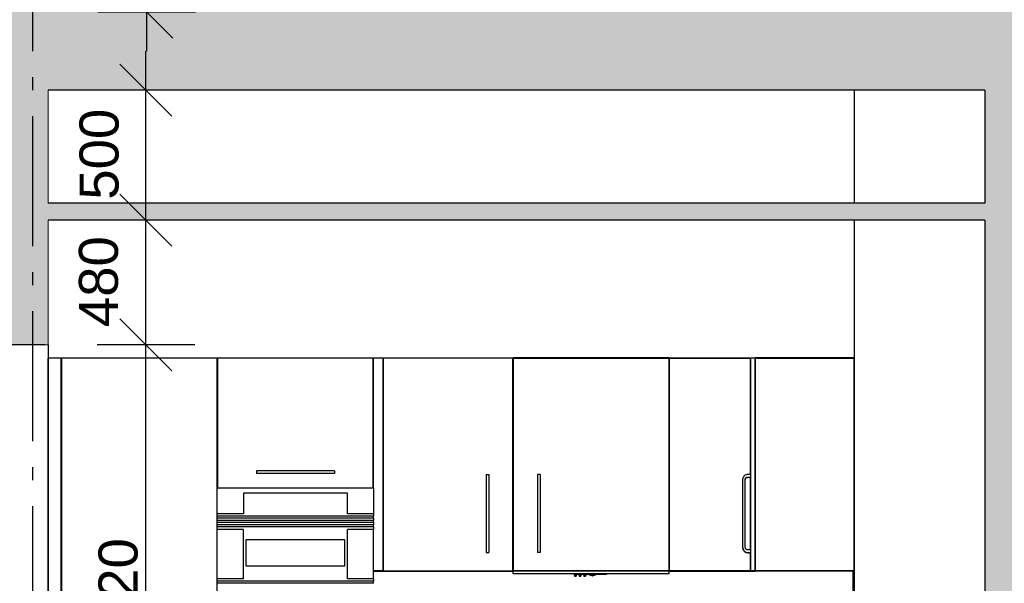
# Model space of a CAD drawing. Header units: millimetres. Extents: x 71327 to 340371, y 150071 to 223334.
# Tile 6 of 36: x 262566 to 266351, y 202337 to 204505. Entities that reach past the tile are written whole.
import ezdxf
from ezdxf.enums import TextEntityAlignment as Align

# ---------------------------------------------------------------- set-up
doc = ezdxf.new("R2010")
doc.units = ezdxf.units.MM
doc.header["$LTSCALE"] = 0.5
doc.header["$MEASUREMENT"] = 0
doc.linetypes.add('Akselinje', pattern=[1500, 1000, -200, 100, -200])
doc.linetypes.add('PLINE', pattern=[0])
for name, color, linetype in [('23-- Yttervegger (Skravur)(Nye konstruksjoner)', 7, 'Continuous'), ('23-- Yttervegger(Nye konstruksjoner)', 7, 'Continuous'), ('24-- Innervegger (Skravur)(Nye konstruksjoner)', 7, 'Continuous'), ('24-- Innervegger(Nye konstruksjoner)', 7, 'Continuous'), ('244- Vinduer_ dører_ foldevegger(Nye konstruksjoner)', 7, 'Continuous'), ('251- Frittbærende dekker (Skravur)(Nye konstruksjoner)', 7, 'Continuous'), ('251- Frittbærende dekker(Nye konstruksjoner)', 7, 'Continuous'), ('257- Systemhimlinger (Skravur)(Nye konstruksjoner)', 7, 'Continuous'), ('257- Systemhimlinger(Nye konstruksjoner)', 7, 'Continuous'), ('273- Kjøkkeninnredning(Nye konstruksjoner)', 7, 'Continuous'), ('822- Modullinjer(Nye konstruksjoner)', 7, 'Continuous'), ('842-M___1_100 Målsetting bygning(Nye konstruksjoner)', 7, 'Continuous')]:
    doc.layers.add(name, color=color, linetype=linetype)
doc.layers.add('236- Innvendig kledning og overflate(Nye konstruksjoner)', color=7, linetype='Continuous', lineweight=0)
doc.styles.add('GENERATED_STYLE_1', font='arial.ttf')
doc.styles.add('GENERATED_STYLE_2', font='arial.ttf')
doc.dimstyles.new('GENERATED_STYLE__1', dxfattribs={"dimtxt": 150, "dimasz": 190, "dimexe": 0.18, "dimexo": 0.0625, "dimgap": 0, "dimtad": 1, "dimdec": 0, "dimzin": 0, "dimdsep": 46, "dimtxsty": 'GENERATED_STYLE_1', "dimblk": 'ARROWHEAD_6', "dimblk1": 'ARROWHEAD_6', "dimblk2": 'ARROWHEAD_6', "dimcen": 0.09, "dimse1": 1, "dimse2": 1, "dimclrd": 256, "dimclre": 256, "dimclrt": 256, "dimadec": 1, "dimazin": 0, "dimtfac": 1, "dimtdec": 4, "dimtmove": 0, "dimatfit": 3, "dimfxl": 1, "dimtolj": 1, "dimtzin": 0, "dimarcsym": 0})
doc.dimstyles.new('GENERATED_STYLE__3', dxfattribs={"dimtxt": 150, "dimasz": 190, "dimexe": 0.18, "dimexo": 0.0625, "dimgap": 0, "dimtad": 1, "dimdec": 0, "dimzin": 0, "dimdsep": 46, "dimtxsty": 'GENERATED_STYLE_1', "dimblk": 'ARROWHEAD_6', "dimblk1": 'ARROWHEAD_6', "dimblk2": 'ARROWHEAD_6', "dimcen": 0.09, "dimse1": 1, "dimse2": 1, "dimclrd": 256, "dimclre": 256, "dimclrt": 256, "dimadec": 1, "dimazin": 0, "dimtfac": 1, "dimtdec": 4, "dimtmove": 2, "dimatfit": 3, "dimfxl": 1, "dimtolj": 1, "dimtzin": 0, "dimarcsym": 0})

# ---------------------------------------------------------------- blocks, each defined once
blk = doc.blocks.new('Standard grid marker[1]_1', base_point=(262615.6, 222334))
at = {"layer": '822- Modullinjer(Nye konstruksjoner)', "linetype": 'Akselinje'}
blk.add_line((262615.6, 222134), (262615.6, 194352), dxfattribs=at)
at = {"layer": '822- Modullinjer(Nye konstruksjoner)', "style": 'GENERATED_STYLE_2'}
for tag, p in [('AC_MarkerText_1_0', (262615.6, 223009)), ('AC_MarkerText_1_1', (262615.6, 193827))]:
    blk.add_attdef(tag, text='', height=350, rotation=360, dxfattribs=at).set_placement(p, align=Align.TOP_CENTER)
blk = doc.blocks.new('*D131', base_point=(86076.7, 123334))
at = {"layer": '842-M___1_100 Målsetting bygning(Nye konstruksjoner)', "linetype": 'PLINE'}
for p, q in [((262951.5, 203354), (263151.5, 203154)), ((263239, 203254), (262864, 203254)), ((263051.5, 201234), (263051.5, 203254)), ((262951.5, 201334), (263151.5, 201134)), ((263239, 201234), (262864, 201234))]:
    blk.add_line(p, q, dxfattribs=at)
at = {"layer": '842-M___1_100 Målsetting bygning(Nye konstruksjoner)', "insert": (263021.5, 201986.6), "char_height": 150, "attachment_point": 7, "rotation": 90, "style": 'GENERATED_STYLE_1'}
blk.add_mtext('\\A1;{\\pql;\\fArial|b0|i0|c0|p0;\\W1.000000;2\xa0020}', dxfattribs=at)
blk = doc.blocks.new('ARROWHEAD_6')
at = {"linetype": 'Continuous'}
for p, q in [((-0.5, -0.5), (0.5, 0.5)), ((0, 0), (-1, 0))]:
    blk.add_line(p, q, dxfattribs=at)
blk = doc.blocks.new('*D132', base_point=(86076.7, 123334))
at = {"layer": '842-M___1_100 Målsetting bygning(Nye konstruksjoner)', "linetype": 'PLINE'}
for p, q in [((262951.5, 203834), (263151.5, 203634)), ((263239, 203734), (262864, 203734)), ((263051.5, 203254), (263051.5, 203734)), ((262951.5, 203354), (263151.5, 203154)), ((263239, 203254), (262864, 203254))]:
    blk.add_line(p, q, dxfattribs=at)
at = {"layer": '842-M___1_100 Målsetting bygning(Nye konstruksjoner)', "insert": (262946.1, 203322.4), "char_height": 150, "attachment_point": 7, "rotation": 90, "style": 'GENERATED_STYLE_1'}
blk.add_mtext('\\A1;{\\pql;\\fArial|b0|i0|c0|p0;\\W1.000000;480}', dxfattribs=at)
blk = doc.blocks.new('*D133', base_point=(86076.7, 123334))
at = {"layer": '842-M___1_100 Målsetting bygning(Nye konstruksjoner)', "linetype": 'PLINE'}
for p, q in [((263051.5, 204234), (263051.5, 204384)), ((263151.5, 204134), (262951.5, 204334)), ((263239, 204234), (262864, 204234)), ((263051.5, 203734), (263051.5, 204234)), ((262951.5, 203834), (263151.5, 203634)), ((263239, 203734), (262864, 203734))]:
    blk.add_line(p, q, dxfattribs=at)
at = {"layer": '842-M___1_100 Målsetting bygning(Nye konstruksjoner)', "insert": (262948.4, 203812.4), "char_height": 150, "attachment_point": 7, "rotation": 90, "style": 'GENERATED_STYLE_1'}
blk.add_mtext('\\A1;{\\pql;\\fArial|b0|i0|c0|p0;\\W1.000000;500}', dxfattribs=at)
blk = doc.blocks.new('*D134', base_point=(86076.7, 123334))
at = {"layer": '842-M___1_100 Målsetting bygning(Nye konstruksjoner)', "linetype": 'PLINE'}
for p, q in [((262954.6, 204834), (263154.6, 204634)), ((263242.1, 204734), (262867.1, 204734)), ((263054.6, 204534), (263054.6, 204734)), ((262954.6, 204634), (263154.6, 204434)), ((263242.1, 204534), (262867.1, 204534)), ((263054.6, 204384), (263054.6, 204534))]:
    blk.add_line(p, q, dxfattribs=at)

msp = doc.modelspace()

# ---------------------------------------------------------------- hatches: boundary and pattern name
at = {"layer": '23-- Yttervegger (Skravur)(Nye konstruksjoner)', "linetype": 'Continuous'}
for points in [[(262416.6, 204534), (262416.6, 203254), (262466.6, 203254), (262614.6, 203254), (262614.6, 204534)], [(262614.6, 204534), (262614.6, 203254), (262662.6, 203254), (262662.6, 204234), (262615.6, 204234), (262615.6, 204534)], [(262675.6, 204234), (262662.6, 204234), (262662.6, 203254), (262675.6, 203254)]]:
    msp.add_hatch(color=256, dxfattribs=at).paths.add_polyline_path(points)
at = {"layer": '24-- Innervegger (Skravur)(Nye konstruksjoner)', "linetype": 'Continuous'}
msp.add_hatch(color=256, dxfattribs=at).paths.add_polyline_path([(266425.6, 201034), (266425.6, 204234), (266275.6, 204234), (266275.6, 201034)])
at = {"layer": '251- Frittbærende dekker (Skravur)(Nye konstruksjoner)', "linetype": 'Continuous'}
msp.add_hatch(color=256, dxfattribs=at).paths.add_polyline_path([(262615.6, 204234), (270235.6, 204234), (270235.6, 204534), (262615.6, 204534)])
at = {"layer": '257- Systemhimlinger (Skravur)(Nye konstruksjoner)', "linetype": 'Continuous'}
msp.add_hatch(color=256, dxfattribs=at).paths.add_polyline_path([(266275.6, 203799), (262675.6, 203799), (262675.6, 203734), (266275.6, 203734)])

# ---------------------------------------------------------------- linework, layer by layer
at = {"layer": '23-- Yttervegger(Nye konstruksjoner)', "linetype": 'PLINE', "flags": 128}
msp.add_lwpolyline([(262662.6, 203254), (262614.6, 203254), (262558.6, 203254), (262466.6, 203254), (262416.6, 203254)], dxfattribs=at)
at = {"layer": '236- Innvendig kledning og overflate(Nye konstruksjoner)', "linetype": 'PLINE'}
for p, q in [((262675.6, 204234), (262675.6, 203799)), ((262675.6, 203734), (262675.6, 203254)), ((262675.6, 203254), (262662.6, 203254))]:
    msp.add_line(p, q, dxfattribs=at)
at = {"layer": '24-- Innervegger(Nye konstruksjoner)', "linetype": 'PLINE'}
for p, q in [((265772.9, 204234), (265772.9, 203799)), ((266275.6, 204234), (266275.6, 203799)), ((265772.9, 203734), (265772.9, 201034)), ((266275.6, 203734), (266275.6, 201034))]:
    msp.add_line(p, q, dxfattribs=at)
at = {"layer": '244- Vinduer_ dører_ foldevegger(Nye konstruksjoner)', "linetype": 'PLINE'}
msp.add_line((262675.6, 203254), (262675.6, 201234), dxfattribs=at)
at = {"layer": '251- Frittbærende dekker(Nye konstruksjoner)', "linetype": 'PLINE'}
msp.add_line((266275.6, 204234), (262675.6, 204234), dxfattribs=at)
at = {"layer": '257- Systemhimlinger(Nye konstruksjoner)', "linetype": 'PLINE'}
for p, q in [((266275.6, 203799), (262675.6, 203799)), ((266275.6, 203734), (262675.6, 203734))]:
    msp.add_line(p, q, dxfattribs=at)
at = {"layer": '273- Kjøkkeninnredning(Nye konstruksjoner)', "linetype": 'PLINE'}
for p, q in [((262675.9, 201185), (262675.9, 203203)), ((262725.9, 203203), (262675.9, 203203)), ((262725.9, 203204), (262743.9, 203204)), ((262725.9, 201184), (262725.9, 203204)), ((263324.9, 203203), (262726.9, 203203)), ((262726.9, 203203), (262726.9, 201889)), ((262743.9, 203204), (263307.9, 203204)), ((262743.9, 203203), (262743.9, 203204)), ((263307.9, 203203), (263307.9, 203204)), ((263307.9, 203204), (263325.9, 203204)), ((263324.9, 201889), (263324.9, 203203)), ((263325.9, 203204), (263343.9, 203204)), ((263325.9, 202704), (263325.9, 203204)), ((263924.9, 203203), (263326.9, 203203)), ((263326.9, 203203), (263326.9, 202705)), ((263343.9, 203204), (263907.9, 203204)), ((263343.9, 203203), (263343.9, 203204)), ((263907.9, 203203), (263907.9, 203204)), ((263907.9, 203204), (263925.9, 203204)), ((263924.9, 202705), (263924.9, 203203)), ((263925.9, 202704), (263925.9, 203204)), ((263962.9, 203203), (263925.9, 203203)), ((263962.9, 203204), (263980.9, 203204)), ((263962.9, 202384), (263962.9, 203204)), ((264461.9, 203203), (263963.9, 203203)), ((263963.9, 203203), (263963.9, 202385)), ((263980.9, 203204), (264444.9, 203204)), ((263980.9, 203203), (263980.9, 203204)), ((264444.9, 203203), (264444.9, 203204)), ((264444.9, 203204), (264462.9, 203204)), ((264461.9, 202385), (264461.9, 203203)), ((264480.9, 203204), (264462.9, 203204)), ((264462.9, 202384), (264462.9, 203204)), ((264463.9, 202385), (264463.9, 203203)), ((264463.9, 203203), (265061.9, 203203)), ((265044.9, 203204), (264480.9, 203204)), ((264480.9, 203203), (264480.9, 203204)), ((265044.9, 203203), (265044.9, 203204)), ((265062.9, 203204), (265044.9, 203204)), ((265061.9, 203203), (265061.9, 202385)), ((265062.9, 203204), (265080.9, 203204)), ((265062.9, 202384), (265062.9, 203204)), ((265063.9, 202385), (265063.9, 203203)), ((265063.9, 203203), (265373.9, 203203)), ((265080.9, 203204), (265392.9, 203204)), ((265080.9, 203203), (265080.9, 203204)), ((265373.9, 203203), (265373.9, 202756.1)), ((265373.9, 203186), (265374.9, 203186)), ((265374.9, 203203), (265374.9, 202385)), ((265392.9, 203203), (265374.9, 203203)), ((265772.9, 203204), (265392.9, 203204)), ((265392.9, 202384), (265392.9, 203204)), ((265393.9, 202385), (265393.9, 203203)), ((265393.9, 203203), (265771.9, 203203)), ((265771.9, 203203), (265771.9, 202385)), ((265373.9, 202803), (265374.9, 202803)), ((263477.2, 202770), (263476.9, 202770)), ((263476.9, 202770), (263476.9, 202760)), ((263477.2, 202760), (263476.9, 202760)), ((263478.1, 202770), (263477.2, 202770)), ((263478.1, 202760), (263477.2, 202760)), ((263479.6, 202770), (263478.1, 202770)), ((263479.6, 202760), (263478.1, 202760)), ((263481.6, 202770), (263479.6, 202770)), ((263481.6, 202760), (263479.6, 202760)), ((263484.1, 202770), (263481.6, 202770)), ((263484.1, 202760), (263481.6, 202760)), ((263486.9, 202770), (263484.1, 202770)), ((263486.9, 202760), (263484.1, 202760)), ((263490.1, 202770), (263486.9, 202770)), ((263490.1, 202760), (263486.9, 202760)), ((263493.5, 202770), (263490.1, 202770)), ((263493.5, 202760), (263490.1, 202760)), ((263496.9, 202770), (263493.5, 202770)), ((263496.9, 202760), (263493.5, 202760)), ((263756.9, 202770), (263496.9, 202770)), ((263756.9, 202760), (263496.9, 202760)), ((263760.4, 202770), (263756.9, 202770)), ((263760.4, 202760), (263756.9, 202760)), ((263763.8, 202770), (263760.4, 202770)), ((263763.8, 202760), (263760.4, 202760)), ((263766.9, 202770), (263763.8, 202770)), ((263766.9, 202760), (263763.8, 202760)), ((263769.8, 202770), (263766.9, 202770)), ((263769.8, 202760), (263766.9, 202760)), ((263772.2, 202770), (263769.8, 202770)), ((263772.2, 202760), (263769.8, 202760)), ((263774.2, 202770), (263772.2, 202770)), ((263774.2, 202760), (263772.2, 202760)), ((263775.7, 202770), (263774.2, 202770)), ((263775.7, 202760), (263774.2, 202760)), ((263776.6, 202770), (263775.7, 202770)), ((263776.6, 202760), (263775.7, 202760)), ((263776.9, 202770), (263776.6, 202770)), ((263776.9, 202760), (263776.6, 202760)), ((263776.9, 202770), (263776.9, 202760)), ((265373.9, 202785), (265374.9, 202785)), ((264358.9, 202756.1), (264358.9, 202755.8)), ((264358.9, 202756.1), (264368.9, 202756.1)), ((264358.9, 202755.8), (264358.9, 202754.9)), ((264358.9, 202754.9), (264358.9, 202753.4)), ((264358.9, 202753.4), (264358.9, 202751.4)), ((264358.9, 202751.4), (264358.9, 202749)), ((264358.9, 202749), (264358.9, 202746.1)), ((264358.9, 202746.1), (264358.9, 202743)), ((264358.9, 202743), (264358.9, 202739.6)), ((264358.9, 202739.6), (264358.9, 202736.1)), ((264358.9, 202736.1), (264358.9, 202476.1)), ((264368.9, 202756.1), (264368.9, 202755.8)), ((264368.9, 202755.8), (264368.9, 202754.9)), ((264368.9, 202754.9), (264368.9, 202753.4)), ((264368.9, 202753.4), (264368.9, 202751.4)), ((264368.9, 202751.4), (264368.9, 202749)), ((264368.9, 202749), (264368.9, 202746.1)), ((264368.9, 202746.1), (264368.9, 202743)), ((264368.9, 202743), (264368.9, 202739.6)), ((264368.9, 202739.6), (264368.9, 202736.1)), ((264368.9, 202736.1), (264368.9, 202476.1)), ((264556.9, 202756.1), (264556.9, 202755.8)), ((264566.9, 202756.1), (264556.9, 202756.1)), ((264556.9, 202755.8), (264556.9, 202754.9)), ((264556.9, 202754.9), (264556.9, 202753.4)), ((264556.9, 202753.4), (264556.9, 202751.4)), ((264556.9, 202751.4), (264556.9, 202749)), ((264556.9, 202749), (264556.9, 202746.1)), ((264556.9, 202746.1), (264556.9, 202743)), ((264556.9, 202743), (264556.9, 202739.6)), ((264556.9, 202739.6), (264556.9, 202736.1)), ((264556.9, 202736.1), (264556.9, 202476.1)), ((264566.9, 202756.1), (264566.9, 202755.8)), ((264566.9, 202755.8), (264566.9, 202754.9)), ((264566.9, 202754.9), (264566.9, 202753.4)), ((264566.9, 202753.4), (264566.9, 202751.4)), ((264566.9, 202751.4), (264566.9, 202749)), ((264566.9, 202749), (264566.9, 202746.1)), ((264566.9, 202746.1), (264566.9, 202743)), ((264566.9, 202743), (264566.9, 202739.6)), ((264566.9, 202739.6), (264566.9, 202736.1)), ((264566.9, 202736.1), (264566.9, 202476.1)), ((265345.2, 202739.6), (265344.9, 202736.1)), ((265344.9, 202736.1), (265344.9, 202476.1)), ((265346.1, 202743), (265345.2, 202739.6)), ((265347.6, 202746.1), (265346.1, 202743)), ((265349.6, 202749), (265347.6, 202746.1)), ((265352.1, 202751.4), (265349.6, 202749)), ((265354.9, 202753.4), (265352.1, 202751.4)), ((265358.1, 202754.9), (265354.9, 202753.4)), ((265354.9, 202736.1), (265355.1, 202737.9)), ((265354.9, 202735), (265355.1, 202736.7)), ((265354.9, 202476.1), (265354.9, 202736.1)), ((265355.1, 202737.9), (265355.5, 202739.5)), ((265355.1, 202736.7), (265355.5, 202738.4)), ((265355.5, 202739.5), (265356.3, 202741.1)), ((265355.5, 202738.4), (265356.3, 202740)), ((265356.3, 202741.1), (265357.3, 202742.5)), ((265356.3, 202740), (265357.3, 202741.4)), ((265357.3, 202742.5), (265358.5, 202743.8)), ((265357.3, 202741.4), (265358.5, 202742.7)), ((265361.5, 202755.8), (265358.1, 202754.9)), ((265358.5, 202743.8), (265359.9, 202744.8)), ((265358.5, 202742.7), (265359.9, 202743.7)), ((265359.9, 202744.8), (265361.5, 202745.5)), ((265359.9, 202743.7), (265361.5, 202744.4)), ((265364.9, 202756.1), (265361.5, 202755.8)), ((265361.5, 202745.5), (265363.2, 202746)), ((265361.5, 202744.4), (265363.2, 202744.8)), ((265363.2, 202746), (265364.9, 202746.1)), ((265363.2, 202744.8), (265364.9, 202745)), ((265374.9, 202756.1), (265364.9, 202756.1)), ((265364.9, 202746.1), (265374.9, 202746.1)), ((265364.9, 202745), (265374.9, 202745)), ((265373.9, 202745), (265373.9, 202466.1)), ((263325.9, 202604), (263325.9, 202704)), ((263325.9, 202704), (263925.9, 202704)), ((263326.9, 202705), (263924.9, 202705)), ((263343.9, 202704), (263343.9, 202705)), ((263825.9, 202684), (263425.9, 202684)), ((263425.9, 202684), (263425.9, 202604)), ((263825.9, 202604), (263825.9, 202684)), ((263907.9, 202704), (263907.9, 202705)), ((263925.9, 202704), (263925.9, 202604)), ((263325.9, 202595.7), (263325.9, 202604)), ((263425.9, 202604), (263325.9, 202604)), ((263925.9, 202595.7), (263325.9, 202595.7)), ((263325.9, 202587.3), (263325.9, 202595.7)), ((263325.9, 202579), (263325.9, 202587.3)), ((263925.9, 202587.3), (263325.9, 202587.3)), ((263925.9, 202579), (263325.9, 202579)), ((263325.9, 202570.7), (263325.9, 202579)), ((263325.9, 202562.3), (263325.9, 202570.7)), ((263925.9, 202570.7), (263325.9, 202570.7)), ((263925.9, 202604), (263825.9, 202604)), ((263925.9, 202604), (263925.9, 202595.7)), ((263925.9, 202587.3), (263925.9, 202595.7)), ((263925.9, 202587.3), (263925.9, 202579)), ((263925.9, 202570.7), (263925.9, 202579)), ((263925.9, 202570.7), (263925.9, 202562.3)), ((263925.9, 202562.3), (263325.9, 202562.3)), ((263325.9, 202554), (263325.9, 202562.3)), ((263325.9, 202544), (263325.9, 202554)), ((263925.9, 202554), (263325.9, 202554)), ((263425.9, 202544), (263325.9, 202544)), ((263325.9, 202354), (263325.9, 202544)), ((263425.9, 202354), (263425.9, 202544)), ((263925.9, 202544), (263825.9, 202544)), ((263825.9, 202354), (263825.9, 202544)), ((263925.9, 202554), (263925.9, 202562.3)), ((263925.9, 202554), (263925.9, 202544)), ((263925.9, 202354), (263925.9, 202544)), ((263815.9, 202504), (263435.9, 202504)), ((263435.9, 202504), (263435.9, 202404)), ((263815.9, 202404), (263815.9, 202504)), ((264358.9, 202476.1), (264358.9, 202472.6)), ((264358.9, 202472.6), (264358.9, 202469.3)), ((264358.9, 202469.3), (264358.9, 202466.1)), ((264358.9, 202466.1), (264358.9, 202463.3)), ((264358.9, 202463.3), (264358.9, 202460.8)), ((264358.9, 202460.8), (264358.9, 202458.8)), ((264358.9, 202458.8), (264358.9, 202457.3)), ((264358.9, 202457.3), (264358.9, 202456.4)), ((264358.9, 202456.4), (264358.9, 202456.1)), ((264368.9, 202476.1), (264368.9, 202472.6)), ((264368.9, 202472.6), (264368.9, 202469.3)), ((264368.9, 202469.3), (264368.9, 202466.1)), ((264368.9, 202466.1), (264368.9, 202463.3)), ((264368.9, 202463.3), (264368.9, 202460.8)), ((264368.9, 202460.8), (264368.9, 202458.8)), ((264368.9, 202458.8), (264368.9, 202457.3)), ((264368.9, 202457.3), (264368.9, 202456.4)), ((264368.9, 202456.4), (264368.9, 202456.1)), ((264556.9, 202476.1), (264556.9, 202472.6)), ((264556.9, 202472.6), (264556.9, 202469.3)), ((264556.9, 202469.3), (264556.9, 202466.1)), ((264556.9, 202466.1), (264556.9, 202463.3)), ((264556.9, 202463.3), (264556.9, 202460.8)), ((264556.9, 202460.8), (264556.9, 202458.8)), ((264556.9, 202458.8), (264556.9, 202457.3)), ((264556.9, 202457.3), (264556.9, 202456.4)), ((264556.9, 202456.4), (264556.9, 202456.1)), ((264566.9, 202476.1), (264566.9, 202472.6)), ((264566.9, 202472.6), (264566.9, 202469.3)), ((264566.9, 202469.3), (264566.9, 202466.1)), ((264566.9, 202466.1), (264566.9, 202463.3)), ((264566.9, 202463.3), (264566.9, 202460.8)), ((264566.9, 202460.8), (264566.9, 202458.8)), ((264566.9, 202458.8), (264566.9, 202457.3)), ((264566.9, 202457.3), (264566.9, 202456.4)), ((264566.9, 202456.4), (264566.9, 202456.1)), ((265344.9, 202476.1), (265345.2, 202472.6)), ((265344.9, 202476.1), (265344.9, 202475)), ((265344.9, 202475), (265345.2, 202471.5)), ((265345.2, 202472.6), (265346.1, 202469.3)), ((265345.2, 202471.5), (265346.1, 202468.2)), ((265346.1, 202469.3), (265347.6, 202466.1)), ((265346.1, 202468.2), (265347.6, 202465)), ((265347.6, 202466.1), (265349.6, 202463.3)), ((265347.6, 202465), (265349.6, 202462.1)), ((265349.6, 202463.3), (265352.1, 202460.8)), ((265349.6, 202462.1), (265352.1, 202459.7)), ((265352.1, 202460.8), (265354.9, 202458.8)), ((265352.1, 202459.7), (265354.9, 202457.7)), ((265355.1, 202474.4), (265354.9, 202476.1)), ((265354.9, 202458.8), (265358.1, 202457.3)), ((265354.9, 202457.7), (265358.1, 202456.2)), ((265355.5, 202472.7), (265355.1, 202474.4)), ((265356.3, 202471.1), (265355.5, 202472.7)), ((265357.3, 202469.7), (265356.3, 202471.1)), ((265358.5, 202468.5), (265357.3, 202469.7)), ((265358.1, 202457.3), (265361.5, 202456.4)), ((265359.9, 202467.5), (265358.5, 202468.5)), ((265361.5, 202466.7), (265359.9, 202467.5)), ((265363.2, 202466.3), (265361.5, 202466.7)), ((265361.5, 202456.4), (265364.9, 202456.1)), ((265364.9, 202466.1), (265363.2, 202466.3)), ((265374.9, 202466.1), (265364.9, 202466.1)), ((264358.9, 202456.1), (264368.9, 202456.1)), ((264566.9, 202456.1), (264556.9, 202456.1)), ((265358.1, 202456.2), (265361.5, 202455.3)), ((265361.5, 202455.3), (265364.9, 202455)), ((265364.9, 202456.1), (265374.9, 202456.1)), ((265364.9, 202455), (265374.9, 202455)), ((265373.9, 202455), (265373.9, 202385)), ((263435.9, 202404), (263815.9, 202404)), ((263962.9, 202385), (263925.9, 202385)), ((263925.9, 202384), (263962.9, 202384)), ((263962.9, 202384), (263980.9, 202384)), ((263963.9, 202385), (264461.9, 202385)), ((263980.9, 202384), (263980.9, 202385)), ((263980.9, 202384), (264444.9, 202384)), ((264444.9, 202384), (264444.9, 202385)), ((264444.9, 202384), (264462.9, 202384)), ((265062.9, 202384), (264462.9, 202384)), ((264462.9, 202374), (264462.9, 202384)), ((265061.9, 202385), (264463.9, 202385)), ((264480.9, 202384), (264480.9, 202385)), ((265044.9, 202384), (265044.9, 202385)), ((265062.9, 202384), (265080.9, 202384)), ((265062.9, 202374), (265062.9, 202384)), ((265373.9, 202385), (265063.9, 202385)), ((265080.9, 202384), (265080.9, 202385)), ((265080.9, 202384), (265392.9, 202384)), ((265373.9, 202402), (265374.9, 202402)), ((265392.9, 202385), (265374.9, 202385)), ((265769.9, 202384), (265392.9, 202384)), ((265771.9, 202385), (265393.9, 202385)), ((265769.9, 202384), (265772.9, 202384)), ((265769.9, 201934), (265769.9, 202384)), ((263425.9, 202354), (263325.9, 202354)), ((263325.9, 202345.7), (263325.9, 202354)), ((263925.9, 202345.7), (263325.9, 202345.7)), ((263325.9, 202337.3), (263325.9, 202345.7)), ((263925.9, 202354), (263825.9, 202354)), ((263925.9, 202354), (263925.9, 202345.7)), ((263925.9, 202337.3), (263925.9, 202345.7)), ((265062.9, 202374), (264462.9, 202374)), ((264696.9, 202371.7), (264696.9, 202372.6)), ((264696.9, 202372.6), (264697.4, 202372.6)), ((264697.4, 202371.6), (264696.9, 202371.7)), ((264696.9, 202371.7), (264696.9, 202369.2)), ((264697.4, 202369.1), (264696.9, 202369.2)), ((264697.4, 202372.6), (264698.4, 202372.7)), ((264698.4, 202371.6), (264697.4, 202371.6)), ((264698.4, 202369.1), (264697.4, 202369.1)), ((264698.4, 202372.7), (264702.4, 202372.7)), ((264705.4, 202371.6), (264698.4, 202371.6)), ((264705.4, 202369.1), (264698.4, 202369.1)), ((264698.4, 202369.1), (264698.4, 202367.9)), ((264698.4, 202367.9), (264698.4, 202367.6)), ((264698.4, 202367.6), (264698.4, 202367.4)), ((264698.4, 202367.4), (264698.4, 202365.4)), ((264698.4, 202367.4), (264705.4, 202367.4)), ((264698.4, 202365.4), (264698.4, 202365.1)), ((264698.4, 202365.1), (264705.4, 202365.1)), ((264700.7, 202374), (264703.1, 202372.1)), ((264706.5, 202371.6), (264703.1, 202372.1)), ((264706.5, 202371.6), (264705.4, 202371.6)), ((264706.5, 202369.1), (264705.4, 202369.1)), ((264705.4, 202369.1), (264705.4, 202367.9)), ((264705.4, 202367.9), (264705.4, 202367.6)), ((264705.4, 202367.6), (264705.4, 202367.4)), ((264705.4, 202367.4), (264705.4, 202365.4)), ((264705.4, 202365.4), (264705.4, 202365.1)), ((264706.7, 202371.6), (264706.5, 202371.6)), ((264706.9, 202369.2), (264706.5, 202369.1)), ((264717.1, 202371.1), (264706.7, 202371.6)), ((264706.9, 202371.6), (264706.9, 202369.2)), ((264714.9, 202371.2), (264714.9, 202369.2)), ((264715.4, 202369.1), (264714.9, 202369.2)), ((264716.4, 202369.1), (264715.4, 202369.1)), ((264723.4, 202369.1), (264716.4, 202369.1)), ((264716.4, 202369.1), (264716.4, 202367.9)), ((264716.4, 202367.9), (264716.4, 202367.6)), ((264716.4, 202367.6), (264716.4, 202367.4)), ((264716.4, 202367.4), (264716.4, 202365.4)), ((264716.4, 202367.4), (264723.4, 202367.4)), ((264716.4, 202365.4), (264716.4, 202365.1)), ((264716.4, 202365.1), (264723.4, 202365.1)), ((264733, 202370.7), (264717.1, 202371.1)), ((264724.5, 202369.1), (264723.4, 202369.1)), ((264723.4, 202369.1), (264723.4, 202367.9)), ((264723.4, 202367.9), (264723.4, 202367.6)), ((264723.4, 202367.6), (264723.4, 202367.4)), ((264723.4, 202367.4), (264723.4, 202365.4)), ((264723.4, 202365.4), (264723.4, 202365.1)), ((264724.9, 202369.2), (264724.5, 202369.1)), ((264724.9, 202370.9), (264724.9, 202369.2)), ((264732.9, 202370.7), (264732.9, 202369.2)), ((264733.4, 202369.1), (264732.9, 202369.2)), ((264752.5, 202370.5), (264733, 202370.7)), ((264734.4, 202369.1), (264733.4, 202369.1)), ((264741.4, 202369.1), (264734.4, 202369.1)), ((264734.4, 202369.1), (264734.4, 202367.9)), ((264734.4, 202367.9), (264734.4, 202367.6)), ((264734.4, 202367.6), (264734.4, 202367.4)), ((264734.4, 202367.4), (264734.4, 202365.4)), ((264734.4, 202367.4), (264741.4, 202367.4)), ((264734.4, 202365.4), (264734.4, 202365.1)), ((264734.4, 202365.1), (264741.4, 202365.1)), ((264742.5, 202369.1), (264741.4, 202369.1)), ((264741.4, 202369.1), (264741.4, 202367.9)), ((264741.4, 202367.9), (264741.4, 202367.6)), ((264741.4, 202367.6), (264741.4, 202367.4)), ((264741.4, 202367.4), (264741.4, 202365.4)), ((264741.4, 202365.4), (264741.4, 202365.1)), ((264742.9, 202369.2), (264742.5, 202369.1)), ((264742.9, 202370.6), (264742.9, 202369.2)), ((264773.3, 202370.5), (264752.5, 202370.5)), ((264757.5, 202370.5), (264760, 202368)), ((264762.8, 202367.7), (264760, 202368)), ((264765.7, 202367.6), (264762.8, 202367.7)), ((264765.9, 202367.3), (264764.3, 202370.5)), ((264767.9, 202365.3), (264765.9, 202367.3)), ((264769.9, 202367.3), (264767.9, 202365.3)), ((264771.6, 202370.5), (264769.9, 202367.3)), ((264773.1, 202367.7), (264770.1, 202367.6)), ((264775.8, 202368), (264773.1, 202367.7)), ((264792.8, 202370.7), (264773.3, 202370.5)), ((264778.4, 202370.6), (264775.8, 202368)), ((264808.7, 202371.1), (264792.8, 202370.7)), ((264819.1, 202371.6), (264808.7, 202371.1)), ((264822.7, 202372.1), (264819.1, 202371.6)), ((264825.2, 202374), (264822.7, 202372.1)), ((263925.9, 202337.3), (263325.9, 202337.3))]:
    msp.add_line(p, q, dxfattribs=at)

# ---------------------------------------------------------------- block references
at = {"layer": '822- Modullinjer(Nye konstruksjoner)', "linetype": 'PLINE'}
msp.add_blockref('Standard grid marker[1]_1', (262615.6, 222334), dxfattribs=at)

# ---------------------------------------------------------------- dimensions: what is measured, and where the dimension line sits
at = {"layer": '842-M___1_100 Målsetting bygning(Nye konstruksjoner)', "linetype": 'Continuous'}
for base, p1, p2, dimstyle, picture, middle in [((263054.6, 204734), (262675.6, 204534), (262675.6, 204734), 'GENERATED_STYLE__3', '*D134', (262935, 204930.1)), ((263051.5, 204234), (262675.6, 203734), (262675.6, 204234), 'GENERATED_STYLE__3', '*D133', (262873.4, 203983.6)), ((263051.5, 203734), (262675.6, 203254), (262675.6, 203734), 'GENERATED_STYLE__3', '*D132', (262871.1, 203493.6)), ((263051.5, 203254), (262675.6, 201234), (262675.6, 203254), 'GENERATED_STYLE__1', '*D131', (262946.5, 202243.9))]:
    dim = msp.add_linear_dim(base=base, p1=p1, p2=p2, angle=90, dimstyle=dimstyle, dxfattribs=at)
    dim.commit()
    dim.dimension.update_dxf_attribs({"geometry": picture, "text_midpoint": middle, "dimtype": 160, "text_rotation": 90})

doc.saveas('drawing.dxf')
